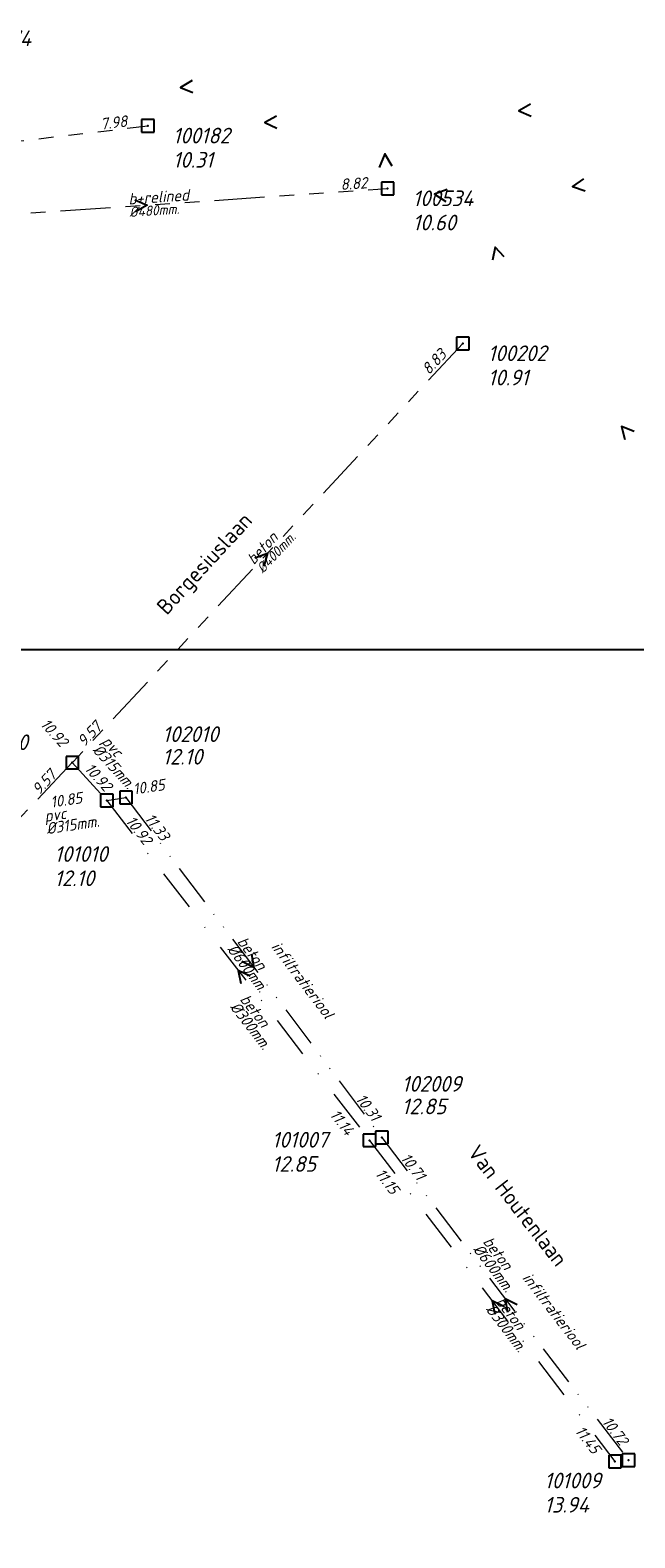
# Model space of a CAD drawing. Header units: metres. Extents: x 152202 to 157341, y 461610 to 468701.
# Tile 26 of 238: x 153138 to 153210, y 462517 to 462697. Entities that reach past the tile are written whole.
import ezdxf
from ezdxf.enums import TextEntityAlignment as Align

# ---------------------------------------------------------------- set-up
doc = ezdxf.new("R2010")
doc.units = ezdxf.units.M
doc.header["$PDMODE"] = 64
doc.header["$PDSIZE"] = 1.5
for name, pattern in [('RI-GWA', [18.45, 6, -1.8, 1.75, -1.8, 1.75, -1.8, 1.75, -1.8]), ('RI-HWA', [7.4, 5, -2.4]), ('RI-ITR', [10.4, 5, -1.8, 0, -1.8, 0, -1.8]), ('RI-VWA', [11, 5, -3, 0, -3])]:
    doc.linetypes.add(name, pattern=pattern)
doc.layers.get('0').update_dxf_attribs({"linetype": 'CONTINUOUS'})
doc.layers.get('DEFPOINTS').update_dxf_attribs({"linetype": 'CONTINUOUS'})
for name, color, linetype, lineweight in [('B-OI-RI-GWA-MATERIAAL-T18', 10, 'CONTINUOUS', 18), ('B-OI-RI-GWA-PUTDEKSELHOOGTE-T25', 10, 'CONTINUOUS', 25), ('B-OI-RI-GWA_BOB-T18', 10, 'CONTINUOUS', 18), ('B-OI-RI-GWA_DIAMETER-T18', 10, 'CONTINUOUS', 18), ('B-OI-RI-GWA_PUTNUMMER-T18', 10, 'CONTINUOUS', 18), ('B-OI-RI-GWA_RIOOLPUT-S', 10, 'CONTINUOUS', 25), ('B-OI-RI-GWA_TRANSPORTLEIDING-G', 10, 'RI-GWA', 18), ('B-OI-RI-HWA-BOB-T18', 150, 'CONTINUOUS', 18), ('B-OI-RI-HWA-MATERIAAL-T18', 150, 'CONTINUOUS', 18), ('B-OI-RI-HWA_DIAMETER-T18', 150, 'CONTINUOUS', 18), ('B-OI-RI-HWA_TRANSPORTLEIDING-G', 150, 'RI-HWA', 18), ('B-OI-RI-ITR-BOB-T18', 134, 'CONTINUOUS', 18), ('B-OI-RI-ITR-MATERIAAL-T18', 134, 'CONTINUOUS', 18), ('B-OI-RI-ITR_DIAMETER-HOOGTE-T18', 134, 'CONTINUOUS', 25), ('B-OI-RI-ITR_PUTDEKSELHOOGTE-T25', 134, 'CONTINUOUS', 25), ('B-OI-RI-ITR_PUTNUMMER-T25', 134, 'CONTINUOUS', 25), ('B-OI-RI-ITR_RIOOLPUT-S', 134, 'CONTINUOUS', 25), ('B-OI-RI-ITR_TRANSPORTLEIDING-G', 134, 'RI-ITR', 18), ('B-OI-RI-STRENGTYPE-T18', 31, 'CONTINUOUS', 18), ('B-OI-RI-STROOMRICHTING-S', 252, 'CONTINUOUS', 25), ('B-OI-RI-VWA-BOB-T18', 34, 'CONTINUOUS', 18), ('B-OI-RI-VWA-DIAMETER-T18', 34, 'CONTINUOUS', 18), ('B-OI-RI-VWA-MATERIAAL-T18', 34, 'CONTINUOUS', 18), ('B-OI-RI-VWA_PUTDEKSELHOOGTE-T25', 34, 'CONTINUOUS', 25), ('B-OI-RI-VWA_PUTNUMMER-T25', 34, 'CONTINUOUS', 25), ('B-OI-RI-VWA_RIOOLPUT-S', 34, 'CONTINUOUS', 25), ('B-OI-RI-VWA_TRANSPORTLEIDING-G', 34, 'RI-VWA', 18), ('B-RO-OG-TOPOGRAFIE-T18', 2, 'CONTINUOUS', 18)]:
    doc.layers.add(name, color=color, linetype=linetype, lineweight=lineweight)
doc.styles.add('NLCS-ISO-M200-T18', font='NLCS-ISO.ttf', dxfattribs={"height": 360})
doc.styles.add('NLCS-ISO-M500-T18_CURSIEF', font='NLCS-ISO.ttf', dxfattribs={"oblique": 15, "height": 0.9})
doc.styles.add('NLCS-ISO-M750-T18_CURSIEF', font='NLCS-ISO.ttf', dxfattribs={"oblique": 15, "height": 1.35})
doc.styles.add('NLCS-ISO-M750-T25_CURSIEF', font='NLCS-ISO.ttf', dxfattribs={"oblique": 15, "height": 1.875})

# ---------------------------------------------------------------- blocks, each defined once
blk = doc.blocks.new('ACMAP_ANN_TEMPLATE_strengtype')
at = {"style": 'NLCS-ISO-M750-T18_CURSIEF', "oblique": 15}
blk.add_attdef('type', (-0.78, 3.09), '', height=1.35, dxfattribs=at)
blk = doc.blocks.new('ACMAP_ANN_TEMPLATE_hwa-diam')
at = {"style": 'NLCS-ISO-M750-T18_CURSIEF', "oblique": 15}
blk.add_attdef('hwa-diam', (-3.7, -1.3), '', height=1.35, dxfattribs=at)
blk = doc.blocks.new('ACMAP_ANN_TEMPLATE_hwa-materiaal')
at = {"style": 'NLCS-ISO-M750-T18_CURSIEF', "oblique": 15}
blk.add_attdef('hwa-mat', (-3.7, 0.2), '', height=1.35, dxfattribs=at)
blk = doc.blocks.new('ACMAP_ANN_TEMPLATE_hwa-nap-l')
at = {"style": 'NLCS-ISO-M750-T18_CURSIEF', "oblique": 15}
blk.add_attdef('hwa-nap-l', (3.3, 0.2), '', height=1.35, dxfattribs=at)
blk = doc.blocks.new('ACMAP_ANN_TEMPLATE_hwa-nap-r')
at = {"style": 'NLCS-ISO-M750-T18_CURSIEF', "oblique": 15}
blk.add_attdef('hwa-nap-r', (-5.6, 0.2), '', height=1.35, dxfattribs=at)
blk = doc.blocks.new('ACMAP_ANN_TEMPLATE_vwa-diam')
at = {"style": 'NLCS-ISO-M750-T18_CURSIEF', "oblique": 15}
blk.add_attdef('vwa-diam', (0.3, -1.3), '', height=1.35, dxfattribs=at)
blk = doc.blocks.new('ACMAP_ANN_TEMPLATE_vwa-materiaal')
at = {"style": 'NLCS-ISO-M750-T18_CURSIEF', "oblique": 15}
blk.add_attdef('vwa-mat', (0.3, 0.2), '', height=1.35, dxfattribs=at)
blk = doc.blocks.new('ACMAP_ANN_TEMPLATE_vwa-nap-l')
at = {"style": 'NLCS-ISO-M750-T18_CURSIEF', "oblique": 15}
blk.add_attdef('vwa-nap-l', (3.3, 0.2), '', height=1.35, dxfattribs=at)
blk = doc.blocks.new('ACMAP_ANN_TEMPLATE_vwa-nap-r')
at = {"style": 'NLCS-ISO-M750-T18_CURSIEF', "oblique": 15}
blk.add_attdef('vwa-nap-r', (-5.6, 0.2), '', height=1.35, dxfattribs=at)
blk = doc.blocks.new('ACMAP_ANN_TEMPLATE_gwa-diam')
at = {"style": 'NLCS-ISO-M500-T18_CURSIEF', "oblique": 15}
blk.add_attdef('gwa-diam', (-2.2, -1.3), '', height=1.2, dxfattribs=at)
blk = doc.blocks.new('ACMAP_ANN_TEMPLATE_gwa-materiaal')
at = {"style": 'NLCS-ISO-M750-T18_CURSIEF', "oblique": 15}
blk.add_attdef('gwa-mat', (-2.2, 0.2), '', height=1.35, dxfattribs=at)
blk = doc.blocks.new('ACMAP_ANN_TEMPLATE_gwa-nap-l')
at = {"style": 'NLCS-ISO-M750-T18_CURSIEF', "oblique": 15}
blk.add_attdef('gwa-nap-l', (2.3, 0.2), '', height=1.35, dxfattribs=at)
blk = doc.blocks.new('ACMAP_ANN_TEMPLATE_gwa-nap-r')
at = {"style": 'NLCS-ISO-M750-T18_CURSIEF', "oblique": 15}
blk.add_attdef('gwa-nap-r', (-5.6, 0.2), '', height=1.35, dxfattribs=at)
blk = doc.blocks.new('ACMAP_ANN_TEMPLATE_itr-diam')
at = {"style": 'NLCS-ISO-M750-T18_CURSIEF', "oblique": 15}
blk.add_attdef('itr-diam', (-3.7, -1.3), '', height=1.35, dxfattribs=at)
blk = doc.blocks.new('ACMAP_ANN_TEMPLATE_itr-materiaal')
at = {"style": 'NLCS-ISO-M750-T18_CURSIEF', "oblique": 15}
blk.add_attdef('itr-materiaal', (-3.7, 0.2), '', height=1.35, dxfattribs=at)
blk = doc.blocks.new('ACMAP_ANN_TEMPLATE_itr-nap-l')
at = {"style": 'NLCS-ISO-M750-T18_CURSIEF', "oblique": 15}
blk.add_attdef('itr-nap-l', (3.3, 0.2), '', height=1.35, dxfattribs=at)
blk = doc.blocks.new('ACMAP_ANN_TEMPLATE_itr-nap-r')
at = {"style": 'NLCS-ISO-M750-T18_CURSIEF', "oblique": 15}
blk.add_attdef('itr-nap-r', (-5.6, 0.2), '', height=1.35, dxfattribs=at)
blk = doc.blocks.new('ACMAP_ANN_TEMPLATE_hwa-puth')
at = {"color": 0, "linetype": 'ByBlock', "style": 'NLCS-ISO-M750-T25_CURSIEF', "oblique": 15}
blk.add_attdef('hwa-puth', (-9, -6.8), '', height=1.88, dxfattribs=at)
blk = doc.blocks.new('ACMAP_ANN_TEMPLATE_hwa-putnr')
at = {"color": 0, "linetype": 'ByBlock', "style": 'NLCS-ISO-M750-T25_CURSIEF', "oblique": 15}
blk.add_attdef('hwa-putnr', (-9, -4.1), '', height=1.88, dxfattribs=at)
blk = doc.blocks.new('ACMAP_ANN_TEMPLATE_gwa-puth')
at = {"style": 'NLCS-ISO-M750-T25_CURSIEF', "oblique": 15}
blk.add_attdef('gwa-puth', (3, -5), '', height=1.88, dxfattribs=at)
blk = doc.blocks.new('ACMAP_ANN_TEMPLATE_gwa-putnr')
at = {"style": 'NLCS-ISO-M750-T25_CURSIEF', "oblique": 15}
blk.add_attdef('gwa-putnr', (3, -2.1), '', height=1.88, dxfattribs=at)
blk = doc.blocks.new('ACMAP_ANN_TEMPLATE_vwa-puth')
at = {"style": 'NLCS-ISO-M750-T25_CURSIEF', "oblique": 15}
blk.add_attdef('vwa-puth', (-3, 5), '', height=1.88, dxfattribs=at)
blk = doc.blocks.new('ACMAP_ANN_TEMPLATE_vwa-putnr')
at = {"style": 'NLCS-ISO-M750-T25_CURSIEF', "oblique": 15}
blk.add_attdef('vaw-putnr', (-3, 7.9), '', height=1.88, dxfattribs=at)

msp = doc.modelspace()

# ---------------------------------------------------------------- linework, layer by layer
at = {"layer": 'B-OI-RI-GWA_RIOOLPUT-S', "transparency": 33554623}
for p in [(153152, 462685.7), (153180.7, 462678.2), (153189.69, 462659.66), (153142.97, 462609.53)]:
    msp.add_point(p, dxfattribs=at)
at = {"layer": 'B-OI-RI-GWA_TRANSPORTLEIDING-G', "transparency": 33554623}
for p, q in [((153112.9, 462681.1), (153152, 462685.7)), ((153123.16, 462674.27), (153180.7, 462678.2)), ((153189.69, 462659.66), (153142.97, 462609.53)), ((153142.97, 462609.53), (153091.94, 462555.78))]:
    msp.add_line(p, q, dxfattribs=at)
at = {"layer": 'B-OI-RI-HWA_TRANSPORTLEIDING-G', "transparency": 33554623}
msp.add_line((153147.09, 462605.01), (153149.39, 462605.35), dxfattribs=at)
at = {"layer": 'B-OI-RI-ITR_RIOOLPUT-S', "transparency": 33554636}
for p in [(153149.39, 462605.35), (153180.01, 462564.69), (153209.51, 462526.1)]:
    msp.add_point(p, dxfattribs=at)
at = {"layer": 'B-OI-RI-ITR_TRANSPORTLEIDING-G', "transparency": 33554636}
for p, q in [((153149.39, 462605.35), (153180.01, 462564.69)), ((153180.01, 462564.69), (153209.51, 462526.1))]:
    msp.add_line(p, q, dxfattribs=at)
at = {"layer": 'B-OI-RI-STROOMRICHTING-S', "transparency": 33554623}
for points in [[(153157.3, 462691.12), (153155.91, 462690.3), (153157.4, 462689.68)], [(153197.79, 462688.31), (153196.4, 462687.5), (153197.88, 462686.87)], [(153167.42, 462686.86), (153166, 462686.1), (153167.46, 462685.42)], [(153181.26, 462680.86), (153180.35, 462682.35), (153179.7, 462680.73)], [(153204.12, 462679.37), (153202.8, 462678.45), (153204.33, 462677.94)], [(153187.81, 462678.1), (153186.3, 462677.55), (153187.65, 462676.67)], [(153150.44, 462676.86), (153151.93, 462676.23), (153150.54, 462675.42)], [(153194.64, 462670.02), (153193.55, 462671.2), (153193.26, 462669.62)], [(153210.18, 462649.13), (153208.7, 462649.75), (153209.09, 462648.19)], [(153164.82, 462634.03), (153166.33, 462634.59), (153165.87, 462633.05)], [(153164.41, 462586.6), (153164.7, 462585.02), (153163.26, 462585.74)], [(153164.27, 462583.98), (153162.82, 462584.68), (153163.13, 462583.1)], [(153194.67, 462544.43), (153193.22, 462545.14), (153193.52, 462543.56)], [(153196.21, 462544.69), (153194.76, 462545.4), (153195.06, 462543.81)]]:
    msp.add_lwpolyline(points, dxfattribs=at)
at = {"layer": 'B-OI-RI-VWA_RIOOLPUT-S', "transparency": 33554623}
for p in [(153147.09, 462605.01), (153178.54, 462564.35), (153207.9, 462525.93)]:
    msp.add_point(p, dxfattribs=at)
at = {"layer": 'B-OI-RI-VWA_TRANSPORTLEIDING-G', "transparency": 33554623}
for p, q in [((153142.97, 462609.53), (153147.09, 462605.01)), ((153147.09, 462605.01), (153178.54, 462564.35)), ((153178.54, 462564.35), (153207.9, 462525.93))]:
    msp.add_line(p, q, dxfattribs=at)
at = {"layer": 'DEFPOINTS', "flags": 128}
msp.add_lwpolyline([(153428.175, 462374.019), (153234.15, 462374.629), (153234.15, 462623.019), (152813.175, 462623.019), (152813.175, 462008.019), (153286.694, 462008.019), (153286.694, 462092.924), (153428.175, 462092.924)], close=True, dxfattribs=at)

# ---------------------------------------------------------------- block references
at = {"layer": 'B-OI-RI-GWA-MATERIAAL-T18', "transparency": 33554623}
ref = msp.add_blockref('ACMAP_ANN_TEMPLATE_gwa-materiaal', (153151.93, 462676.235), dxfattribs=dict(at, rotation=3.907251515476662))
ref.add_attrib('gwa-mat', 'b+relined', (153149.721, 462676.285), dxfattribs={"layer": '0', "color": 0, "linetype": 'ByBlock', "height": 1.35, "rotation": 3.90725, "style": 'NLCS-ISO-M750-T18_CURSIEF', "oblique": 15})
ref = msp.add_blockref('ACMAP_ANN_TEMPLATE_gwa-materiaal', (153166.33, 462634.595), dxfattribs=dict(at, rotation=47.01649904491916))
ref.add_attrib('gwa-mat', 'beton', (153164.684, 462633.122), dxfattribs={"layer": '0', "color": 0, "linetype": 'ByBlock', "height": 1.35, "rotation": 47.0165, "style": 'NLCS-ISO-M750-T18_CURSIEF', "oblique": 15})
at = {"layer": 'B-OI-RI-GWA-PUTDEKSELHOOGTE-T25', "transparency": 33554623}
ref = msp.add_blockref('ACMAP_ANN_TEMPLATE_gwa-puth', (153152, 462685.7), dxfattribs=at)
ref.add_attrib('gwa-puth', '10.31', (153155, 462680.7), dxfattribs={"layer": '0', "color": 0, "linetype": 'ByBlock', "height": 1.875, "style": 'NLCS-ISO-M750-T25_CURSIEF', "oblique": 15})
ref = msp.add_blockref('ACMAP_ANN_TEMPLATE_gwa-puth', (153180.7, 462678.2), dxfattribs=at)
ref.add_attrib('gwa-puth', '10.60', (153183.7, 462673.2), dxfattribs={"layer": '0', "color": 0, "linetype": 'ByBlock', "height": 1.875, "style": 'NLCS-ISO-M750-T25_CURSIEF', "oblique": 15})
ref = msp.add_blockref('ACMAP_ANN_TEMPLATE_gwa-puth', (153189.69, 462659.66), dxfattribs=at)
ref.add_attrib('gwa-puth', '10.91', (153192.69, 462654.66), dxfattribs={"layer": '0', "color": 0, "linetype": 'ByBlock', "height": 1.875, "style": 'NLCS-ISO-M750-T25_CURSIEF', "oblique": 15})
at = {"layer": 'B-OI-RI-GWA_BOB-T18', "transparency": 33554623}
ref = msp.add_blockref('ACMAP_ANN_TEMPLATE_gwa-nap-r', (153152, 462685.7), dxfattribs=dict(at, rotation=6.709836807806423))
ref.add_attrib('gwa-nap-r', '7.98', (153146.415, 462685.244), dxfattribs={"layer": '0', "color": 0, "linetype": 'ByBlock', "height": 1.35, "rotation": 6.70984, "style": 'NLCS-ISO-M750-T18_CURSIEF', "oblique": 15})
ref = msp.add_blockref('ACMAP_ANN_TEMPLATE_gwa-nap-r', (153180.7, 462678.2), dxfattribs=dict(at, rotation=3.907251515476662))
ref.add_attrib('gwa-nap-r', '8.82', (153175.099, 462678.018), dxfattribs={"layer": '0', "color": 0, "linetype": 'ByBlock', "height": 1.35, "rotation": 3.90725, "style": 'NLCS-ISO-M750-T18_CURSIEF', "oblique": 15})
ref = msp.add_blockref('ACMAP_ANN_TEMPLATE_gwa-nap-l', (153184.22, 462654.022), dxfattribs=dict(at, rotation=47.01649904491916))
ref.add_attrib('gwa-nap-l', '8.83', (153185.642, 462655.841), dxfattribs={"layer": '0', "color": 0, "linetype": 'ByBlock', "height": 1.35, "rotation": 47.0165, "style": 'NLCS-ISO-M750-T18_CURSIEF', "oblique": 15})
ref = msp.add_blockref('ACMAP_ANN_TEMPLATE_gwa-nap-l', (153142.97, 462609.53), dxfattribs=dict(at, rotation=46.48701591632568))
ref.add_attrib('gwa-nap-l', '9.57', (153144.409, 462611.336), dxfattribs={"layer": '0', "color": 0, "linetype": 'ByBlock', "height": 1.35, "rotation": 46.48702, "style": 'NLCS-ISO-M750-T18_CURSIEF', "oblique": 15})
ref = msp.add_blockref('ACMAP_ANN_TEMPLATE_gwa-nap-r', (153142.97, 462609.53), dxfattribs=dict(at, rotation=47.01649904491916))
ref.add_attrib('gwa-nap-r', '9.57', (153139.006, 462605.57), dxfattribs={"layer": '0', "color": 0, "linetype": 'ByBlock', "height": 1.35, "rotation": 47.0165, "style": 'NLCS-ISO-M750-T18_CURSIEF', "oblique": 15})
at = {"layer": 'B-OI-RI-GWA_DIAMETER-T18', "transparency": 33554623}
ref = msp.add_blockref('ACMAP_ANN_TEMPLATE_gwa-diam', (153151.93, 462676.235), dxfattribs=dict(at, rotation=3.907251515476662))
ref.add_attrib('gwa-diam', '%%c480mm.', (153149.824, 462674.788), dxfattribs={"layer": '0', "color": 0, "linetype": 'ByBlock', "height": 1.2, "rotation": 3.90725, "style": 'NLCS-ISO-M500-T18_CURSIEF', "oblique": 15})
ref = msp.add_blockref('ACMAP_ANN_TEMPLATE_gwa-diam', (153166.33, 462634.595), dxfattribs=dict(at, rotation=47.01649904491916))
ref.add_attrib('gwa-diam', '%%c400mm.', (153165.781, 462632.099), dxfattribs={"layer": '0', "color": 0, "linetype": 'ByBlock', "height": 1.2, "rotation": 47.0165, "style": 'NLCS-ISO-M500-T18_CURSIEF', "oblique": 15})
at = {"layer": 'B-OI-RI-GWA_PUTNUMMER-T18', "transparency": 33554623}
ref = msp.add_blockref('ACMAP_ANN_TEMPLATE_gwa-putnr', (153128.2, 462697.341), dxfattribs=at)
ref.add_attrib('gwa-putnr', '100174', (153131.2, 462695.241), dxfattribs={"layer": '0', "color": 0, "linetype": 'ByBlock', "height": 1.875, "style": 'NLCS-ISO-M750-T25_CURSIEF', "oblique": 15})
ref = msp.add_blockref('ACMAP_ANN_TEMPLATE_gwa-putnr', (153152, 462685.7), dxfattribs=at)
ref.add_attrib('gwa-putnr', '100182', (153155, 462683.6), dxfattribs={"layer": '0', "color": 0, "linetype": 'ByBlock', "height": 1.875, "style": 'NLCS-ISO-M750-T25_CURSIEF', "oblique": 15})
ref = msp.add_blockref('ACMAP_ANN_TEMPLATE_gwa-putnr', (153180.7, 462678.2), dxfattribs=at)
ref.add_attrib('gwa-putnr', '100534', (153183.7, 462676.1), dxfattribs={"layer": '0', "color": 0, "linetype": 'ByBlock', "height": 1.875, "style": 'NLCS-ISO-M750-T25_CURSIEF', "oblique": 15})
ref = msp.add_blockref('ACMAP_ANN_TEMPLATE_gwa-putnr', (153189.69, 462659.66), dxfattribs=at)
ref.add_attrib('gwa-putnr', '100202', (153192.69, 462657.56), dxfattribs={"layer": '0', "color": 0, "linetype": 'ByBlock', "height": 1.875, "style": 'NLCS-ISO-M750-T25_CURSIEF', "oblique": 15})
ref = msp.add_blockref('ACMAP_ANN_TEMPLATE_gwa-putnr', (153127.958, 462613.129), dxfattribs=at)
ref.add_attrib('gwa-putnr', '100210', (153130.958, 462611.029), dxfattribs={"layer": '0', "color": 0, "linetype": 'ByBlock', "height": 1.875, "style": 'NLCS-ISO-M750-T25_CURSIEF', "oblique": 15})
at = {"layer": 'B-OI-RI-HWA-BOB-T18', "transparency": 33554623}
ref = msp.add_blockref('ACMAP_ANN_TEMPLATE_hwa-nap-l', (153147.09, 462605.01), dxfattribs=dict(at, rotation=8.408911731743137))
ref.add_attrib('hwa-nap-l', '10.85', (153150.325, 462605.69), dxfattribs={"layer": '0', "color": 0, "linetype": 'ByBlock', "height": 1.35, "rotation": 8.40891, "style": 'NLCS-ISO-M750-T18_CURSIEF', "oblique": 15})
ref = msp.add_blockref('ACMAP_ANN_TEMPLATE_hwa-nap-r', (153146.01, 462604.746), dxfattribs=dict(at, rotation=8.408911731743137))
ref.add_attrib('hwa-nap-r', '10.85', (153140.441, 462604.125), dxfattribs={"layer": '0', "color": 0, "linetype": 'ByBlock', "height": 1.35, "rotation": 8.40891, "style": 'NLCS-ISO-M750-T18_CURSIEF', "oblique": 15})
at = {"layer": 'B-OI-RI-HWA-MATERIAAL-T18', "transparency": 33554623}
ref = msp.add_blockref('ACMAP_ANN_TEMPLATE_hwa-materiaal', (153143.422, 462602.784), dxfattribs=dict(at, rotation=8.408911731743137))
ref.add_attrib('hwa-mat', 'pvc', (153139.732, 462602.441), dxfattribs={"layer": '0', "color": 0, "linetype": 'ByBlock', "height": 1.35, "rotation": 8.40891, "style": 'NLCS-ISO-M750-T18_CURSIEF', "oblique": 15})
at = {"layer": 'B-OI-RI-HWA_DIAMETER-T18', "transparency": 33554623}
ref = msp.add_blockref('ACMAP_ANN_TEMPLATE_hwa-diam', (153143.422, 462602.784), dxfattribs=dict(at, rotation=8.408911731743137))
ref.add_attrib('hwa-diam', '%%c315mm.', (153139.952, 462600.957), dxfattribs={"layer": '0', "color": 0, "linetype": 'ByBlock', "height": 1.35, "rotation": 8.40891, "style": 'NLCS-ISO-M750-T18_CURSIEF', "oblique": 15})
at = {"layer": 'B-OI-RI-ITR-BOB-T18', "transparency": 33554623}
for p, rotation, values in [((153149.39, 462605.35), 306.9824628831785, {'itr-nap-l': '11.33'}), ((153180.01, 462564.69), 307.3959867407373, {'itr-nap-l': '10.71'})]:
    msp.add_blockref('ACMAP_ANN_TEMPLATE_itr-nap-l', p, dxfattribs=dict(at, rotation=rotation)).add_auto_attribs(values)
ref = msp.add_blockref('ACMAP_ANN_TEMPLATE_itr-nap-r', (153180.01, 462564.69), dxfattribs=dict(at, rotation=306.9824628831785))
ref.add_attrib('itr-nap-r', '10.31', (153176.801, 462569.284), dxfattribs={"layer": '0', "color": 0, "linetype": 'ByBlock', "height": 1.35, "rotation": 306.98246, "style": 'NLCS-ISO-M750-T18_CURSIEF', "oblique": 15})
ref = msp.add_blockref('ACMAP_ANN_TEMPLATE_itr-nap-r', (153209.51, 462526.1), dxfattribs=dict(at, rotation=307.3959867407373))
ref.add_attrib('itr-nap-r', '10.72', (153206.268, 462530.67), dxfattribs={"layer": '0', "color": 0, "linetype": 'ByBlock', "height": 1.35, "rotation": 307.39599, "style": 'NLCS-ISO-M750-T18_CURSIEF', "oblique": 15})
at = {"layer": 'B-OI-RI-ITR-MATERIAAL-T18', "transparency": 33554623}
ref = msp.add_blockref('ACMAP_ANN_TEMPLATE_itr-materiaal', (153164.7, 462585.02), dxfattribs=dict(at, rotation=306.9824628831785))
ref.add_attrib('itr-materiaal', 'beton', (153162.634, 462588.096), dxfattribs={"layer": '0', "color": 0, "linetype": 'ByBlock', "height": 1.35, "rotation": 306.98246, "style": 'NLCS-ISO-M750-T18_CURSIEF', "oblique": 15})
ref = msp.add_blockref('ACMAP_ANN_TEMPLATE_itr-materiaal', (153194.126, 462549.145), dxfattribs=dict(at, rotation=307.3959867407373))
ref.add_attrib('itr-materiaal', 'beton', (153192.037, 462552.206), dxfattribs={"layer": '0', "color": 0, "linetype": 'ByBlock', "height": 1.35, "rotation": 307.39599, "style": 'NLCS-ISO-M750-T18_CURSIEF', "oblique": 15})
at = {"layer": 'B-OI-RI-ITR_DIAMETER-HOOGTE-T18', "transparency": 33554623}
ref = msp.add_blockref('ACMAP_ANN_TEMPLATE_itr-diam', (153164.7, 462585.02), dxfattribs=dict(at, rotation=306.9824628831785))
ref.add_attrib('itr-diam', '%%c600mm.', (153161.436, 462587.194), dxfattribs={"layer": '0', "color": 0, "linetype": 'ByBlock', "height": 1.35, "rotation": 306.98246, "style": 'NLCS-ISO-M750-T18_CURSIEF', "oblique": 15})
ref = msp.add_blockref('ACMAP_ANN_TEMPLATE_itr-diam', (153194.126, 462549.145), dxfattribs=dict(at, rotation=307.3959867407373))
ref.add_attrib('itr-diam', '%%c600mm.', (153190.846, 462551.295), dxfattribs={"layer": '0', "color": 0, "linetype": 'ByBlock', "height": 1.35, "rotation": 307.39599, "style": 'NLCS-ISO-M750-T18_CURSIEF', "oblique": 15})
at = {"layer": 'B-OI-RI-ITR_PUTDEKSELHOOGTE-T25', "transparency": 33554623}
for p, values in [((153162.75, 462616.097), {'hwa-puth': '12.10'}), ((153191.387, 462574.269), {'hwa-puth': '12.85'})]:
    msp.add_blockref('ACMAP_ANN_TEMPLATE_hwa-puth', p, dxfattribs=at).add_auto_attribs(values)
at = {"layer": 'B-OI-RI-ITR_PUTNUMMER-T25', "transparency": 33554623}
for p, values in [((153162.75, 462616.097), {'hwa-putnr': '102010'}), ((153191.387, 462574.269), {'hwa-putnr': '102009'})]:
    msp.add_blockref('ACMAP_ANN_TEMPLATE_hwa-putnr', p, dxfattribs=at).add_auto_attribs(values)
at = {"layer": 'B-OI-RI-STRENGTYPE-T18', "transparency": 33554623}
ref = msp.add_blockref('ACMAP_ANN_TEMPLATE_strengtype', (153164.7, 462585.02), dxfattribs=dict(at, rotation=306.9824628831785))
ref.add_attrib('type', 'infiltratieriool', (153166.699, 462587.502), dxfattribs={"layer": '0', "color": 0, "linetype": 'ByBlock', "height": 1.35, "rotation": 306.98246, "style": 'NLCS-ISO-M750-T18_CURSIEF', "oblique": 15})
ref = msp.add_blockref('ACMAP_ANN_TEMPLATE_strengtype', (153194.76, 462545.395), dxfattribs=dict(at, rotation=307.3959867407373))
ref.add_attrib('type', 'infiltratieriool', (153196.741, 462547.891), dxfattribs={"layer": '0', "color": 0, "linetype": 'ByBlock', "height": 1.35, "rotation": 307.39599, "style": 'NLCS-ISO-M750-T18_CURSIEF', "oblique": 15})
at = {"layer": 'B-OI-RI-VWA-BOB-T18', "transparency": 33554623}
ref = msp.add_blockref('ACMAP_ANN_TEMPLATE_vwa-nap-r', (153142.68, 462609.785), dxfattribs=dict(at, rotation=312.3493103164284))
ref.add_attrib('vwa-nap-r', '10.92', (153139.055, 462614.059), dxfattribs={"layer": '0', "color": 0, "linetype": 'ByBlock', "height": 1.35, "rotation": 312.34931, "style": 'NLCS-ISO-M750-T18_CURSIEF', "oblique": 15})
ref = msp.add_blockref('ACMAP_ANN_TEMPLATE_vwa-nap-l', (153141.96, 462611.043), dxfattribs=dict(at, rotation=312.3493103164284))
ref.add_attrib('vwa-nap-l', '10.92', (153144.331, 462608.739), dxfattribs={"layer": '0', "color": 0, "linetype": 'ByBlock', "height": 1.35, "rotation": 312.34931, "style": 'NLCS-ISO-M750-T18_CURSIEF', "oblique": 15})
ref = msp.add_blockref('ACMAP_ANN_TEMPLATE_vwa-nap-l', (153147.09, 462605.01), dxfattribs=dict(at, rotation=307.7215018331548))
ref.add_attrib('vwa-nap-l', '10.92', (153149.267, 462602.522), dxfattribs={"layer": '0', "color": 0, "linetype": 'ByBlock', "height": 1.35, "rotation": 307.7215, "style": 'NLCS-ISO-M750-T18_CURSIEF', "oblique": 15})
ref = msp.add_blockref('ACMAP_ANN_TEMPLATE_vwa-nap-r', (153176.973, 462562.841), dxfattribs=dict(at, rotation=307.7215018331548))
ref.add_attrib('vwa-nap-r', '11.14', (153173.705, 462567.393), dxfattribs={"layer": '0', "color": 0, "linetype": 'ByBlock', "height": 1.35, "rotation": 307.7215, "style": 'NLCS-ISO-M750-T18_CURSIEF', "oblique": 15})
ref = msp.add_blockref('ACMAP_ANN_TEMPLATE_vwa-nap-l', (153176.973, 462562.841), dxfattribs=dict(at, rotation=307.3865315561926))
ref.add_attrib('vwa-nap-l', '11.15', (153179.135, 462560.34), dxfattribs={"layer": '0', "color": 0, "linetype": 'ByBlock', "height": 1.35, "rotation": 307.38653, "style": 'NLCS-ISO-M750-T18_CURSIEF', "oblique": 15})
ref = msp.add_blockref('ACMAP_ANN_TEMPLATE_vwa-nap-r', (153206.279, 462524.99), dxfattribs=dict(at, rotation=307.3865315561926))
ref.add_attrib('vwa-nap-r', '11.45', (153203.038, 462529.561), dxfattribs={"layer": '0', "color": 0, "linetype": 'ByBlock', "height": 1.35, "rotation": 307.38653, "style": 'NLCS-ISO-M750-T18_CURSIEF', "oblique": 15})
at = {"layer": 'B-OI-RI-VWA-DIAMETER-T18', "transparency": 33554623}
ref = msp.add_blockref('ACMAP_ANN_TEMPLATE_vwa-diam', (153146.061, 462612.077), dxfattribs=dict(at, rotation=312.3493103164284))
ref.add_attrib('vwa-diam', '%%c315mm.', (153145.302, 462610.979), dxfattribs={"layer": '0', "color": 0, "linetype": 'ByBlock', "height": 1.35, "rotation": 312.34931, "style": 'NLCS-ISO-M750-T18_CURSIEF', "oblique": 15})
ref = msp.add_blockref('ACMAP_ANN_TEMPLATE_vwa-diam', (153162.607, 462581.307), dxfattribs=dict(at, rotation=307.7215018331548))
ref.add_attrib('vwa-diam', '%%c300mm.', (153161.762, 462580.274), dxfattribs={"layer": '0', "color": 0, "linetype": 'ByBlock', "height": 1.35, "rotation": 307.7215, "style": 'NLCS-ISO-M750-T18_CURSIEF', "oblique": 15})
ref = msp.add_blockref('ACMAP_ANN_TEMPLATE_vwa-diam', (153193.22, 462545.14), dxfattribs=dict(at, rotation=307.3865315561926))
ref.add_attrib('vwa-diam', '%%c300mm.', (153192.369, 462544.112), dxfattribs={"layer": '0', "color": 0, "linetype": 'ByBlock', "height": 1.35, "rotation": 307.38653, "style": 'NLCS-ISO-M750-T18_CURSIEF', "oblique": 15})
at = {"layer": 'B-OI-RI-VWA-MATERIAAL-T18', "transparency": 33554623}
ref = msp.add_blockref('ACMAP_ANN_TEMPLATE_vwa-materiaal', (153146.061, 462612.077), dxfattribs=dict(at, rotation=312.3493103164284))
ref.add_attrib('vwa-mat', 'pvc', (153146.411, 462611.99), dxfattribs={"layer": '0', "color": 0, "linetype": 'ByBlock', "height": 1.35, "rotation": 312.34931, "style": 'NLCS-ISO-M750-T18_CURSIEF', "oblique": 15})
ref = msp.add_blockref('ACMAP_ANN_TEMPLATE_vwa-materiaal', (153162.607, 462581.307), dxfattribs=dict(at, rotation=307.7215018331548))
ref.add_attrib('vwa-mat', 'beton', (153162.949, 462581.192), dxfattribs={"layer": '0', "color": 0, "linetype": 'ByBlock', "height": 1.35, "rotation": 307.7215, "style": 'NLCS-ISO-M750-T18_CURSIEF', "oblique": 15})
ref = msp.add_blockref('ACMAP_ANN_TEMPLATE_vwa-materiaal', (153193.22, 462545.14), dxfattribs=dict(at, rotation=307.3865315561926))
ref.add_attrib('vwa-mat', 'beton', (153193.561, 462545.023), dxfattribs={"layer": '0', "color": 0, "linetype": 'ByBlock', "height": 1.35, "rotation": 307.38653, "style": 'NLCS-ISO-M750-T18_CURSIEF', "oblique": 15})
at = {"layer": 'B-OI-RI-VWA_PUTDEKSELHOOGTE-T25', "transparency": 33554623}
ref = msp.add_blockref('ACMAP_ANN_TEMPLATE_vwa-puth', (153143.827, 462589.761), dxfattribs=at)
ref.add_attrib('vwa-puth', '12.10', (153140.827, 462594.761), dxfattribs={"layer": '0', "color": 0, "linetype": 'ByBlock', "height": 1.875, "style": 'NLCS-ISO-M750-T25_CURSIEF', "oblique": 15})
ref = msp.add_blockref('ACMAP_ANN_TEMPLATE_vwa-puth', (153169.845, 462555.583), dxfattribs=at)
ref.add_attrib('vwa-puth', '12.85', (153166.845, 462560.583), dxfattribs={"layer": '0', "color": 0, "linetype": 'ByBlock', "height": 1.875, "style": 'NLCS-ISO-M750-T25_CURSIEF', "oblique": 15})
ref = msp.add_blockref('ACMAP_ANN_TEMPLATE_vwa-puth', (153202.444, 462514.819), dxfattribs=at)
ref.add_attrib('vwa-puth', '13.94', (153199.444, 462519.819), dxfattribs={"layer": '0', "color": 0, "linetype": 'ByBlock', "height": 1.875, "style": 'NLCS-ISO-M750-T25_CURSIEF', "oblique": 15})
at = {"layer": 'B-OI-RI-VWA_PUTNUMMER-T25', "transparency": 33554623}
ref = msp.add_blockref('ACMAP_ANN_TEMPLATE_vwa-putnr', (153143.827, 462589.761), dxfattribs=at)
ref.add_attrib('vaw-putnr', '101010', (153140.827, 462597.661), dxfattribs={"layer": '0', "color": 0, "linetype": 'ByBlock', "height": 1.875, "style": 'NLCS-ISO-M750-T25_CURSIEF', "oblique": 15})
ref = msp.add_blockref('ACMAP_ANN_TEMPLATE_vwa-putnr', (153169.845, 462555.583), dxfattribs=at)
ref.add_attrib('vaw-putnr', '101007', (153166.845, 462563.483), dxfattribs={"layer": '0', "color": 0, "linetype": 'ByBlock', "height": 1.875, "style": 'NLCS-ISO-M750-T25_CURSIEF', "oblique": 15})
ref = msp.add_blockref('ACMAP_ANN_TEMPLATE_vwa-putnr', (153202.444, 462514.819), dxfattribs=at)
ref.add_attrib('vaw-putnr', '101009', (153199.444, 462522.719), dxfattribs={"layer": '0', "color": 0, "linetype": 'ByBlock', "height": 1.875, "style": 'NLCS-ISO-M750-T25_CURSIEF', "oblique": 15})

# ---------------------------------------------------------------- texts
at = {"layer": 'B-RO-OG-TOPOGRAFIE-T18', "style": 'NLCS-ISO-M200-T18'}
for s, rotation, p in [('Borgesiuslaan', 47.4, (153158.974, 462633.167)), ('Van Houtenlaan', 307.8, (153196.27, 462556.547))]:
    msp.add_text(s, height=1.875, rotation=rotation, dxfattribs=at).set_placement(p, align=Align.MIDDLE)

doc.saveas('drawing.dxf')
